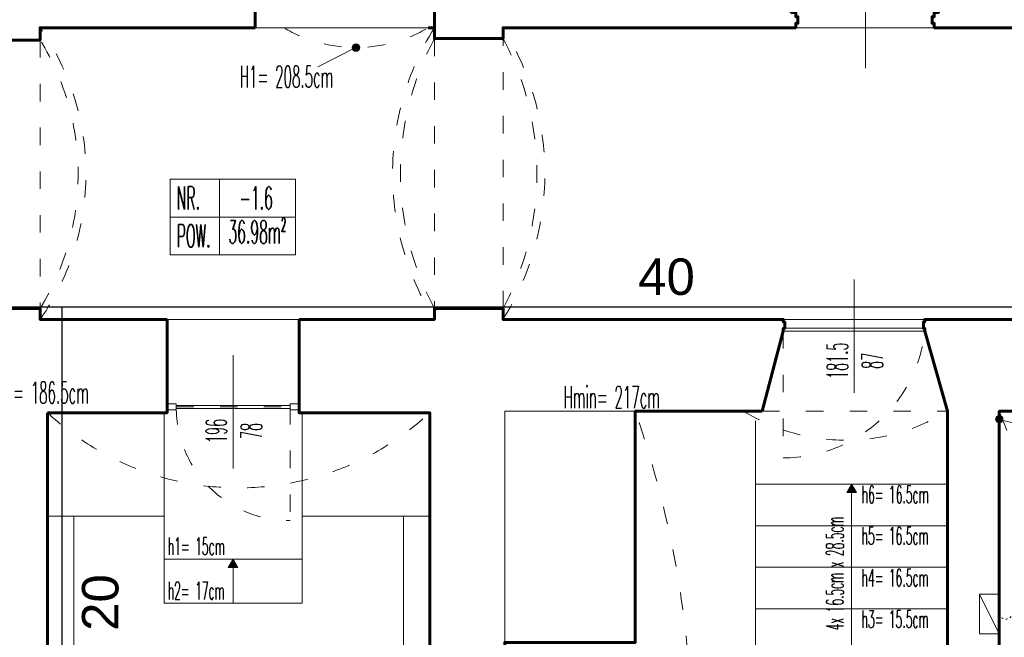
# Model space of a CAD drawing. Header units: millimetres. Extents: x -4784 to -1089, y 53657 to 55321.
# Tile 9 of 32: x -3356 to -2681, y 54136 to 54559. Entities that reach past the tile are written whole.
import ezdxf

# ---------------------------------------------------------------- set-up
doc = ezdxf.new("R2010")
doc.units = ezdxf.units.MM
doc.linetypes.add('ACAD_ISO03W100', pattern=[30, 12, -18])
doc.linetypes.add('GCAD_ISO03W100', pattern=[30, 12, -18])
doc.layers.add('-- K_SANIT_opis', color=11, linetype='Continuous')
doc.layers.add('-- WODA', color=5, linetype='Continuous')
for name, color, linetype, lineweight in [('0.CIENKA', 7, 'Continuous', 5), ('0.GRUBA', 7, 'Continuous', 60), ('0.INSTALACJE ', 7, 'Continuous', 5), ('0.OPISY', 7, 'Continuous', 13), ('0.PRZERYWANA', 7, 'GCAD_ISO03W100', 5), ('0.WYMIARY', 7, 'Continuous', 5)]:
    doc.layers.add(name, color=color, linetype=linetype, lineweight=lineweight)
doc.styles.add('ARIAL_INSTADT', font='ARIAL.TTF', dxfattribs={"height": 0.18})
doc.styles.add('SIMPLEX', font='simplex.shx', dxfattribs={"width": 0.45, "height": 8})

msp = doc.modelspace()

# ---------------------------------------------------------------- hatches: boundary and pattern name
at = {"layer": '0.CIENKA', "transparency": 16777216}
h = msp.add_hatch(color=256, dxfattribs=at)
h.paths.add_polyline_path([(-2785.79, 54235.09), (-2789.1, 54235.09), (-2785.79, 54240.82)])
h.paths.add_polyline_path([(-2782.49, 54235.09), (-2785.79, 54235.09), (-2785.79, 54240.82)])
h = msp.add_hatch(color=256, dxfattribs=at)
h.paths.add_polyline_path([(-3212.97, 54183.59), (-3209.66, 54189.32), (-3209.66, 54183.59)])
h.paths.add_polyline_path([(-3209.66, 54183.59), (-3209.66, 54189.32), (-3206.36, 54183.59)])
at = {"layer": '0.OPISY', "transparency": 16777216}
for points in [[(-3122.87, 54540.23, 1), (-3128.06, 54540.23, 1)], [(-2681.97, 54285.41, 1), (-2687.16, 54285.41, 1)]]:
    msp.add_hatch(color=256, dxfattribs=at).paths.add_polyline_path(points)

# ---------------------------------------------------------------- linework, layer by layer
at = {"layer": '-- WODA'}
for p, q in [((-3942.98, 54362.37), (-3327.02, 54362.37)), ((-3327.02, 54362.37), (-3327.02, 53946.46)), ((-3327.02, 54362.37), (-2121.14, 54362.37))]:
    msp.add_line(p, q, dxfattribs=at)
at = {"layer": '0.CIENKA', "transparency": 16777216}
for points in [[(-2832.54, 54345.82), (-2735.54, 54345.82), (-2735.54, 54347.81), (-2832.54, 54347.81)], [(-3248.6, 54291.78), (-3254.91, 54291.78), (-3254.91, 54295.86), (-3248.6, 54295.86)], [(-3164.35, 54291.78), (-3170.66, 54291.78), (-3170.66, 54295.86), (-3164.35, 54295.86)], [(-2782.49, 54235.09), (-2785.79, 54240.82), (-2789.1, 54235.09)], [(-3206.36, 54183.59), (-3209.66, 54189.32), (-3212.97, 54183.59)]]:
    msp.add_lwpolyline(points, close=True, dxfattribs=at)
for points in [[(-3256.91, 54289.82), (-3256.91, 54159.32), (-3162.41, 54159.32), (-3162.41, 54289.82)], [(-3248.66, 54294.86), (-3170.66, 54294.82), (-3170.66, 54292.82), (-3248.66, 54292.77), (-3248.66, 54294.86)], [(-2851.56, 54284.32), (-2851.56, 54004.32), (-2720.06, 54004.32), (-2720.06, 54282.32)], [(-2851.53, 54240.82), (-2851.53, 54240.82), (-2720.06, 54240.82)], [(-2785.81, 54004.32), (-2785.79, 54240.82)], [(-3256.91, 54218.82), (-3256.91, 54218.82), (-3336.91, 54218.82)], [(-3318.91, 54218.82), (-3318.91, 53846.32), (-3092.91, 53846.32), (-3092.91, 54218.82)], [(-3074.91, 54218.82), (-3074.91, 54218.82), (-3162.41, 54218.82)], [(-2851.53, 54212.32), (-2851.53, 54212.32), (-2720.06, 54212.32)], [(-3162.41, 54189.32), (-3256.91, 54189.32)], [(-3209.66, 54159.32), (-3209.66, 54189.32)], [(-2851.53, 54183.82), (-2851.53, 54183.82), (-2720.06, 54183.82)], [(-2851.53, 54155.32), (-2851.53, 54155.32), (-2720.06, 54155.32)]]:
    msp.add_lwpolyline(points, dxfattribs=at)
at = {"layer": '0.GRUBA', "transparency": 16777216}
for points in [[(-3071.56, 55054.82), (-3071.56, 54553.82)], [(-3194.66, 54553.83), (-3194.66, 54954.83), (-3222.51, 54954.83)], [(-2835.06, 54570.41), (-2827.06, 54570.33), (-2827.06, 54564.33), (-2824.06, 54564.33), (-2824.06, 54561.33), (-2822.56, 54561.33), (-2822.56, 54556.83), (-2824.06, 54556.83), (-2824.06, 54553.83), (-2827.06, 54553.83)], [(-2718.06, 54570.41), (-2726.06, 54570.33), (-2726.06, 54564.33), (-2729.06, 54564.33), (-2729.06, 54561.33), (-2730.56, 54561.33), (-2730.56, 54556.83), (-2729.06, 54556.83), (-2729.06, 54553.83), (-2726.06, 54553.83)], [(-3588.06, 54557.33), (-3588.06, 54553.83), (-3394.56, 54553.83), (-3394.56, 54545.33), (-3341.96, 54545.33), (-3341.96, 54553.83), (-3194.66, 54553.83)], [(-3194.66, 54553.83), (-3209.96, 54553.83)], [(-3071.66, 54553.83), (-3075.96, 54553.83)], [(-3071.66, 54553.83), (-3071.66, 54546.33), (-3024.66, 54546.33), (-3024.66, 54553.83), (-2826.86, 54553.83)], [(-2729.06, 54553.83), (-2542.16, 54553.83)], [(-2542.16, 54409.83), (-2542.16, 54353.83), (-2733.66, 54353.83), (-2733.54, 54353.83)], [(-3254.91, 54353.83), (-3341.96, 54353.83), (-3341.96, 54361.33), (-3394.56, 54361.33), (-3394.56, 54353.83), (-3583.42, 54353.83), (-3583.42, 54352.77)], [(-2832.54, 54353.83), (-3024.66, 54353.83), (-3024.66, 54361.33), (-3071.66, 54361.33), (-3071.66, 54353.83), (-3164.41, 54353.83)], [(-3336.91, 54289.82), (-3336.91, 53828.32), (-3074.91, 53828.32), (-3074.91, 54289.82), (-3164.41, 54289.8), (-3164.41, 54353.83)], [(-3254.91, 54353.83), (-3254.91, 54289.76), (-3336.91, 54289.82)], [(-2832.54, 54345.81), (-2832.54, 54345.81), (-2832.54, 54347.58), (-2831.54, 54347.58), (-2831.54, 54352.08), (-2832.54, 54352.08), (-2832.54, 54353.83), (-2834.54, 54353.83)], [(-2735.53, 54345.81), (-2735.53, 54345.81), (-2735.54, 54347.58), (-2736.54, 54347.58), (-2736.54, 54352.08), (-2735.54, 54352.08), (-2735.54, 54353.83), (-2733.54, 54353.83)], [(-2832.54, 54345.81), (-2847.06, 54290.82)], [(-2263.06, 53972.82), (-2486.06, 53972.82), (-2486.06, 53964.32), (-2543.06, 53964.32), (-2543.06, 53976.32), (-2720.06, 53976.32), (-2720.06, 54290.82), (-2735.54, 54345.81)], [(-3023.56, 53829.32), (-3023.5, 54132.32), (-2934, 54132.32), (-2934, 54290.82), (-2847.06, 54290.82)], [(-2542.16, 54290.82), (-2684.56, 54290.82), (-2684.56, 54012.82), (-2541.56, 54012.82), (-2541.56, 54036.82), (-2487.56, 54036.82), (-2487.56, 54006.82), (-2237.06, 54006.82), (-2237.06, 53972.82)]]:
    msp.add_lwpolyline(points, dxfattribs=at)
at = {"layer": '0.INSTALACJE ', "transparency": 16777216}
for points in [[(-2684.63, 54138.32), (-2684.63, 54138.32), (-2698.13, 54138.32), (-2698.13, 54165.32), (-2684.5, 54165.32), (-2684.63, 54138.32)], [(-2684.63, 54138.32), (-2698.13, 54165.32)]]:
    msp.add_lwpolyline(points, dxfattribs=at)
at = {"layer": '0.INSTALACJE ', "linetype": 'ACAD_ISO03W100', "ltscale": 0.1, "transparency": 16777216}
msp.add_arc((-2680.01, 54153), 4.7, 196.21004, 335.10678, dxfattribs=at)
at = {"layer": '0.OPISY', "ltscale": 2, "transparency": 16777216}
for p, q in [((-3218.93, 54449.98), (-3218.93, 54397.98)), ((-3252.73, 54423.98), (-3166.93, 54423.98))]:
    msp.add_line(p, q, dxfattribs=at)
at = {"layer": '0.OPISY', "transparency": 16777216}
for points in [[(-2776.31, 54526.17), (-2776.31, 54603.88)], [(-3151.69, 54526.92), (-3125.46, 54540.23)], [(-2784.04, 54303.55), (-2784.04, 54381.26)], [(-3209.66, 54251.55), (-3209.66, 54329.26)], [(-2684.56, 54285.27), (-2650, 54276.68)]]:
    msp.add_lwpolyline(points, dxfattribs=at)
at = {"layer": '0.OPISY', "ltscale": 2, "transparency": 16777216}
msp.add_lwpolyline([(-3252.73, 54397.98), (-3166.93, 54397.98), (-3166.93, 54449.98), (-3252.73, 54449.98)], close=True, dxfattribs=at)
at = {"layer": '0.OPISY', "transparency": 16777216}
for centre in [(-3125.46, 54540.23), (-2684.56, 54285.41)]:
    msp.add_circle(centre, 2.59, dxfattribs=at)
at = {"layer": '0.PRZERYWANA', "transparency": 16777216}
for points in [[(-3075.96, 54553.83), (-3174.96, 54553.83)], [(-2729.06, 54553.83), (-2825.56, 54553.83)], [(-3164.41, 54353.83), (-3254.91, 54353.83)], [(-2735.54, 54353.83), (-2832.54, 54353.83)], [(-2832.54, 54345.82), (-2832.54, 54258.82)], [(-3248.66, 54293.82), (-3170.66, 54293.82), (-3170.66, 54215.82)], [(-2847.06, 54290.82), (-2720.07, 54290.82)]]:
    msp.add_lwpolyline(points, dxfattribs=at)
for points in [[(-3071.66, 54361.33), (-3024.66, 54361.33), (-3024.66, 54546.33), (-3071.66, 54546.33)], [(-3341.96, 54361.33), (-3394.56, 54361.33), (-3394.56, 54545.33), (-3341.96, 54545.33)]]:
    msp.add_lwpolyline(points, close=True, dxfattribs=at)
for centre, radius, start, end in [((-3485.06, 54453.83), 174.58, 325.05294, 34.94706), ((-3125.46, 54637.11), 96.89, 239.27636, 300.72364), ((-2911.69, 54453.83), 188.66, 147.98998, 212.01002), ((-3184.64, 54453.83), 188.66, 327.98998, 32.01002), ((-2899.39, 54453.83), 195.54, 151.76756, 208.23244), ((-3196.94, 54453.83), 195.54, 331.76756, 28.23244), ((-3491.27, 54453.35), 175.37, 328.36604, 31.63436), ((-2832.54, 54356.39), 97.57, 270, 353.77832), ((-3205.91, 54430.6), 192.31, 227.06229, 312.93771), ((-3170.66, 54293.82), 78, 180, 270), ((-3596.94, 54060.07), 701.94, 340.80828, 19.19172), ((-2789.82, 54403.51), 132.53, 238.24869, 301.75829), ((-3280.3, 54048), 643.32, 356.86483, 22.17544)]:
    msp.add_arc(centre, radius, start, end, dxfattribs=at)
at = {"layer": '0.WYMIARY', "transparency": 16777216}
msp.add_lwpolyline([(-3394.56, 54545.33), (-3341.96, 54545.33), (-3341.96, 54553.83), (-3071.66, 54553.83), (-3071.66, 54546.33), (-3024.66, 54546.33), (-3024.66, 54553.83), (-2542.16, 54553.83), (-2542.16, 54499.83), (-2488.56, 54499.83), (-2488.56, 54556.83), (-2072.56, 54556.83), (-2072.56, 54352.33), (-2488.56, 54352.33), (-2488.56, 54410.34), (-2542.16, 54409.68), (-2542.16, 54353.83), (-3024.66, 54353.83), (-3024.66, 54361.33), (-3071.66, 54361.33), (-3071.66, 54353.83), (-3341.96, 54353.83), (-3341.96, 54361.37), (-3394.56, 54361.33)], dxfattribs=at)
msp.add_lwpolyline([(-2934, 54290.82), (-3023.5, 54290.82), (-3023.5, 54132.32), (-2934, 54132.32)], close=True, dxfattribs=at)

# ---------------------------------------------------------------- texts
at = {"layer": '-- K_SANIT_opis', "insert": (-2912.6, 54382.93), "char_height": 25, "attachment_point": 5, "style": 'ARIAL_INSTADT'}
msp.add_mtext('40', dxfattribs=at)
at = {"layer": '-- K_SANIT_opis', "insert": (-3300.59, 54159.69), "char_height": 25, "attachment_point": 5, "rotation": 90, "style": 'ARIAL_INSTADT'}
msp.add_mtext('20', dxfattribs=at)
at = {"layer": '0.OPISY', "ltscale": 2, "transparency": 16777216, "attachment_point": 1, "style": 'SIMPLEX'}
for s, insert, char_height, width in [('\\pxql;H1= 208.5cm', (-3205.13, 54527.75), 14.976, 89.6407), ('\\pxql;NR.', (-3248.31, 54444.87), 15.6, 25.661), ('\\pxqc;-1.6', (-3206.71, 54444.87), 15.6, 25.661), ('36.98m²', (-3212.93, 54421.57), 15.6, 51.8022), ('\\pxql;POW.', (-3248.31, 54418.87), 15.6, 25.661), ('\\pi33.543;otwór wentylacyjny\\P\\pi68.042;17x17', (-3581.09, 54349.24), 14.976, 162.7192), ('\\pxql;Hmin2= 186.5cm', (-3389.14, 54311.1), 14.976, 89.6407), ('\\pxql;Hmin= 217cm', (-2983.25, 54307.96), 14.976, 89.6407), ('\\pxql;h6= 16.5cm', (-2778.87, 54239.7), 11.9808, 71.7126), ('\\pxql;h5= 16.5cm', (-2778.9, 54211.45), 11.9808, 71.7126), ('\\pxql;h1= 15cm', (-3254.42, 54204.26), 11.9808, 71.7126), ('\\pxql;h4= 16.5cm', (-2778.91, 54182.67), 11.9808, 71.7126), ('\\pxql;h2= 17cm', (-3254.53, 54173.77), 11.9808, 71.7126), ('\\pxql;h3= 15.5cm', (-2778.92, 54154.26), 11.9808, 71.7126)]:
    msp.add_mtext(s, dxfattribs=dict(at, insert=insert, char_height=char_height, width=width))
at = {"layer": '0.OPISY', "ltscale": 2, "transparency": 16777216, "attachment_point": 1, "rotation": 90, "style": 'SIMPLEX'}
for s, insert, char_height, width in [('\\pxqc;181.5\\P87', (-2802.68, 54282.34), 14.4, 86.193), ('\\pxqc;196\\P78', (-3228.3, 54234.23), 14.4, 86.193), ('\\pxql;4x 16.5cm x 28.5cm', (-2803.19, 54140.68), 11.9808, 125.4496)]:
    msp.add_mtext(s, dxfattribs=dict(at, insert=insert, char_height=char_height, width=width))

doc.saveas('drawing.dxf')
